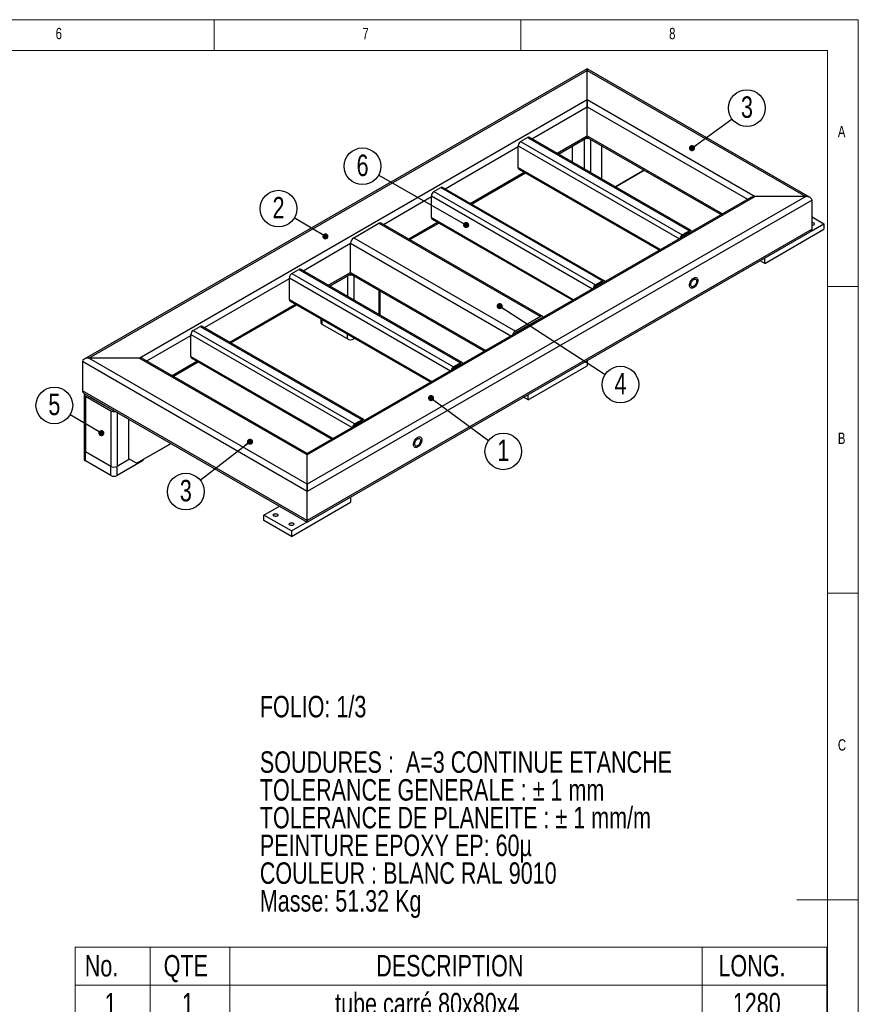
# Model space of a CAD drawing. Header units: millimetres. Extents: x 5 to 415, y 5 to 292.
# Tile 8 of 8: x 278 to 415, y 131 to 292. Entities that reach past the tile are written whole.
import ezdxf

# ---------------------------------------------------------------- set-up
doc = ezdxf.new("R2010")
doc.units = ezdxf.units.MM
doc.layers.add('NOTES', color=6, linetype='Continuous')
doc.layers.add('TRAIT-FORT', color=4, linetype='Continuous', lineweight=25)
doc.styles.add('SLDTEXTSTYLE0', font='TXT', dxfattribs={"width": 0.75})
doc.dimstyles.new('SLDDIMSTYLE7', dxfattribs={"dimtxt": 0.18, "dimasz": 1, "dimexe": 0, "dimexo": 0.0625, "dimgap": 0, "dimtad": 0, "dimtih": 1, "dimtoh": 1, "dimdec": 0, "dimrnd": 1e-09, "dimzin": 0, "dimdsep": 46, "dimtxsty": 'Standard', "dimblk1": 'DOT', "dimblk2": 'DOT', "dimsah": 1, "dimcen": 0.09, "dimadec": 0, "dimazin": 0, "dimtfac": 1, "dimtdec": 0, "dimtofl": 0, "dimtmove": 0, "dimatfit": 3, "dimldrblk": 'DOT', "dimfxl": 1, "dimfrac": 2, "dimtolj": 1, "dimtzin": 0, "dimarcsym": 0})

# ---------------------------------------------------------------- blocks, each defined once
blk = doc.blocks.new('SW_NOTE_0')
at = {"layer": 'NOTES', "color": 0, "char_height": 3.5, "attachment_point": 1, "style": 'SLDTEXTSTYLE0'}
for s, insert in [('FOLIO: 1/3', (0, 4.51)), ('SOUDURES :  A=3 CONTINUE ETANCHE', (0, -4.54)), ('TOLERANCE GENERALE : ± 1 mm', (0, -9.07)), ('TOLERANCE DE PLANEITE : ± 1 mm/m', (0, -13.59)), ('PEINTURE EPOXY EP: 60µ', (0, -18.12)), ('COULEUR : BLANC RAL 9010', (0, -22.64)), ('Masse: 51.32 Kg', (0, -27.17))]:
    blk.add_mtext(s, dxfattribs=dict(at, insert=insert))
blk = doc.blocks.new('SW_TABLEANNOTATION_0')
at = {"color": 0, "linetype": 'Continuous', "lineweight": 18}
for p, q in [((0, 0), (0, -69.56)), ((122.5, 0), (0, 0)), ((12.18, 0), (12.18, -6.18)), ((25.2, 0), (25.2, -6.18)), ((102.18, 0), (102.18, -6.18)), ((122.5, -69.56), (122.5, 0)), ((0, -6.18), (122.5, -6.18)), ((12.18, -6.18), (12.18, -69.56)), ((25.2, -6.18), (25.2, -69.56)), ((102.18, -6.18), (102.18, -69.56)), ((0, -12.36), (122.5, -12.36)), ((0, -18.54), (122.5, -18.54)), ((0, -24.73), (122.5, -24.73)), ((0, -30.91), (122.5, -30.91)), ((0, -37.09), (122.5, -37.09)), ((0, -44.05), (122.5, -44.05)), ((0, -50.23), (122.5, -50.23)), ((0, -56.42), (122.5, -56.42)), ((0, -62.6), (122.5, -62.6)), ((0, -69.56), (122.5, -69.56))]:
    blk.add_line(p, q, dxfattribs=at)
at = {"color": 0, "linetype": 'Continuous', "lineweight": 18, "char_height": 3.5, "attachment_point": 1, "style": 'SLDTEXTSTYLE0'}
for s, insert in [('No.', (1.54, -1.28)), ('QTE', (14.41, -1.28)), ('DESCRIPTION', (49.05, -1.28)), ('LONG.', (104.83, -1.28)), ('1', (4.79, -7.46)), ('1', (17.4, -7.46)), ('tube carré 80x80x4', (42.35, -7.46)), ('1280', (107.17, -7.46)), ('2', (4.79, -13.64)), ('1', (17.4, -13.64)), ('tube carré 80x80x4', (42.35, -13.64)), ('1280', (107.17, -13.64)), ('tube carré 80x80x4', (42.35, -19.83)), ('3', (4.79, -19.83)), ('2', (17.4, -19.83)), ('570', (108.46, -19.83)), ('tube carré 80x80x4', (42.35, -26.01)), ('4', (4.79, -26.01)), ('1', (17.4, -26.01)), ('410', (108.46, -26.01)), ('tube carré 80x80x4', (42.35, -32.19)), ('5', (4.79, -32.19)), ('3', (17.4, -32.19)), ('122', (108.46, -32.19)), ('6', (4.79, -38.32)), ('4', (17.4, -38.32)), ('Tube rectangulaire 60x30x3', (32.9, -38.32)), ('410', (108.46, -38.32)), ('Platine 80x80x20 Détail A', (35.82, -45.33)), ('7', (4.79, -45.33)), ('3', (17.4, -45.33)), ('Platine 150x70x12 Détail B', (34.91, -51.51)), ('8', (4.79, -51.51)), ('3', (17.4, -51.51)), ('9', (4.79, -57.7)), ('4', (17.4, -57.7)), ('Gousset Détail C', (44.83, -57.7)), ('10', (3.5, -63.83)), ('2', (17.4, -63.83)), ('Tube 15x21 Lg:80', (44.7, -63.83))]:
    blk.add_mtext(s, dxfattribs=dict(at, insert=insert))
blk = doc.blocks.new('SW_NOTE_5')
at = {"layer": 'NOTES', "color": 0}
blk.add_circle((-2.57, 1.52), 2.99, dxfattribs=at)
at = {"layer": 'NOTES', "color": 0, "insert": (-2.56, 3.43), "char_height": 3.5, "attachment_point": 2, "style": 'SLDTEXTSTYLE0'}
blk.add_mtext('2', dxfattribs=at)
blk = doc.blocks.new('_Dot')
at = {"color": 0, "linetype": 'ByBlock', "lineweight": -2}
blk.add_line((-0.5, 0), (-1, 0), dxfattribs=at)
at = {"color": 0, "linetype": 'ByBlock', "const_width": 0.5}
blk.add_lwpolyline([(-0.25, 0, 1), (0.25, 0, 1)], format="xyb", close=True, dxfattribs=at)
blk = doc.blocks.new('SW_NOTE_6')
at = {"layer": 'NOTES', "color": 0}
blk.add_circle((2.4, -1.77), 2.99, dxfattribs=at)
at = {"layer": 'NOTES', "color": 0, "insert": (2.41, 0.14), "char_height": 3.5, "attachment_point": 2, "style": 'SLDTEXTSTYLE0'}
blk.add_mtext('1', dxfattribs=at)
blk = doc.blocks.new('SW_NOTE_7')
at = {"layer": 'NOTES', "color": 0}
blk.add_circle((2.5, -1.63), 2.99, dxfattribs=at)
at = {"layer": 'NOTES', "color": 0, "insert": (2.51, 0.28), "char_height": 3.5, "attachment_point": 2, "style": 'SLDTEXTSTYLE0'}
blk.add_mtext('4', dxfattribs=at)
blk = doc.blocks.new('SW_NOTE_8')
at = {"layer": 'NOTES', "color": 0}
blk.add_circle((2.41, 1.76), 2.99, dxfattribs=at)
at = {"layer": 'NOTES', "color": 0, "insert": (2.42, 3.67), "char_height": 3.5, "attachment_point": 2, "style": 'SLDTEXTSTYLE0'}
blk.add_mtext('3', dxfattribs=at)
blk = doc.blocks.new('SW_NOTE_9')
at = {"layer": 'NOTES', "color": 0}
blk.add_circle((-2.36, -1.83), 2.99, dxfattribs=at)
at = {"layer": 'NOTES', "color": 0, "insert": (-2.35, 0.08), "char_height": 3.5, "attachment_point": 2, "style": 'SLDTEXTSTYLE0'}
blk.add_mtext('3', dxfattribs=at)
blk = doc.blocks.new('SW_NOTE_10')
at = {"layer": 'NOTES', "color": 0}
blk.add_circle((-2.6, 1.47), 2.99, dxfattribs=at)
at = {"layer": 'NOTES', "color": 0, "insert": (-2.59, 3.38), "char_height": 3.5, "attachment_point": 2, "style": 'SLDTEXTSTYLE0'}
blk.add_mtext('6', dxfattribs=at)
blk = doc.blocks.new('SW_NOTE_11')
at = {"layer": 'NOTES', "color": 0}
blk.add_circle((-2.57, 1.52), 2.99, dxfattribs=at)
at = {"layer": 'NOTES', "color": 0, "insert": (-2.57, 3.43), "char_height": 3.5, "attachment_point": 2, "style": 'SLDTEXTSTYLE0'}
blk.add_mtext('5', dxfattribs=at)

msp = doc.modelspace()

# ---------------------------------------------------------------- linework, layer by layer
at = {"lineweight": 18}
for p, q in [((415, 292), (5, 292)), ((310, 292), (310, 287)), ((360, 287), (360, 292)), ((415, 5), (415, 292)), ((410, 287), (10, 287)), ((410, 287), (410, 10)), ((415, 248.5), (410, 248.5)), ((410, 198.5), (415, 198.5)), ((415, 148.5), (405, 148.5))]:
    msp.add_line(p, q, dxfattribs=at)
at = {"layer": 'TRAIT-FORT', "lineweight": 25}
for p, q in [((370.8127, 283.9871), (288.8325, 236.6609)), ((289.5597, 236.8348), (370.8127, 283.7412)), ((407.1524, 263.0086), (370.8127, 283.9871)), ((370.8127, 283.7412), (370.8127, 283.9871)), ((370.8127, 283.9871), (370.8127, 283.7412)), ((370.8127, 278.9912), (370.8127, 283.7412)), ((370.8127, 283.7412), (406.4252, 263.1825)), ((297.7878, 236.8348), (370.8127, 278.9912)), ((361.7801, 272.5892), (370.8127, 277.8036)), ((370.8127, 278.9912), (398.197, 263.1825)), ((370.8127, 277.8036), (370.8127, 278.9912)), ((370.8127, 278.9912), (370.8127, 277.8036)), ((370.8127, 273.0528), (370.8127, 277.8036)), ((370.8127, 277.8036), (396.9554, 262.7117)), ((365.8949, 270.2138), (370.8127, 273.0528)), ((370.8127, 272.8068), (370.8127, 273.0528)), ((370.8127, 273.0528), (370.8127, 272.8068)), ((370.8127, 273.0528), (392.8407, 260.3363)), ((359.5633, 267.8948), (359.5633, 271.4579)), ((359.5633, 271.4579), (385.8346, 256.2918)), ((359.949, 272.1259), (361.106, 272.7939)), ((359.949, 272.1259), (386.3047, 256.911)), ((361.106, 272.7939), (387.4618, 257.579)), ((387.7345, 257.606), (361.3787, 272.8209)), ((366.1079, 270.0908), (370.8127, 272.8068)), ((368.4021, 268.7664), (368.4021, 271.4152)), ((370.2984, 272.5099), (370.2984, 267.6717)), ((370.8127, 272.8068), (392.6276, 260.2133)), ((371.3269, 272.5099), (371.3269, 267.0779)), ((373.2233, 265.9832), (373.2233, 271.4152)), ((347.638, 264.4251), (359.5633, 271.3094)), ((351.7527, 262.0497), (360.5607, 267.1344)), ((351.9658, 261.9267), (360.7738, 267.0114)), ((359.5633, 267.8948), (382.7485, 254.5102)), ((359.6762, 267.645), (382.5887, 254.418)), ((380.1138, 267.4373), (375.4099, 264.7209)), ((375.4099, 264.7209), (380.1139, 267.4373)), ((345.8068, 263.9618), (346.9639, 264.6298)), ((345.8068, 263.9618), (372.1626, 248.7469)), ((346.9639, 264.6298), (373.3197, 249.4149)), ((373.5924, 249.4419), (347.2366, 264.6568)), ((375.441, 264.7029), (375.441, 264.7388)), ((406.4252, 263.1825), (325.1722, 216.2762)), ((398.197, 263.1825), (325.1722, 221.0262)), ((397.4698, 263.0086), (325.1722, 221.2721)), ((407.4537, 262.5887), (325.1722, 215.0886)), ((337.5989, 258.6296), (345.4211, 263.1453)), ((345.4211, 259.7307), (345.4211, 263.2938)), ((345.4211, 263.2938), (371.6924, 248.1277)), ((406.4252, 263.1825), (398.197, 263.1825)), ((407.4537, 257.8379), (407.4537, 262.5887)), ((332.7575, 256.4286), (336.8716, 258.8036)), ((336.8716, 258.8036), (363.2274, 243.5887)), ((363.591, 243.6247), (337.2352, 258.8396)), ((341.7136, 256.2543), (346.4186, 258.9704)), ((341.9267, 256.1312), (346.6317, 258.8474)), ((345.4211, 259.7307), (368.6064, 246.3461)), ((345.5341, 259.481), (368.4466, 246.2539)), ((407.3022, 257.5277), (409.3821, 258.7284)), ((407.4537, 259.8417), (409.3821, 258.7284)), ((409.3821, 258.7284), (409.3821, 257.8377)), ((407.4537, 257.8379), (325.1722, 210.3378)), ((325.1722, 210.0918), (407.1524, 257.4179)), ((387.4618, 257.579), (386.3047, 256.911)), ((387.4618, 257.3563), (386.3047, 256.6883)), ((387.4618, 257.3563), (387.5702, 257.2937)), ((399.7398, 252.2712), (409.3821, 257.8377)), ((324.4963, 251.0657), (332.2432, 255.5379)), ((332.2432, 250.7871), (332.2432, 255.5379)), ((332.2432, 255.5379), (358.3859, 240.446)), ((332.7575, 256.4286), (359.1133, 241.2137)), ((399.7398, 252.2712), (398.9884, 252.705)), ((399.7398, 252.2712), (399.7398, 253.1388)), ((322.6651, 250.6024), (323.8222, 251.2704)), ((322.6651, 250.6024), (349.0209, 235.3875)), ((323.8222, 251.2704), (350.178, 236.0555)), ((350.4507, 236.0825), (324.0949, 251.2974)), ((328.6111, 248.6903), (332.2432, 250.7871)), ((328.8241, 248.5673), (332.2894, 250.5678)), ((332.2432, 250.7871), (354.2712, 238.0706)), ((308.4257, 241.7883), (322.2794, 249.7859)), ((322.2794, 246.3713), (322.2794, 249.9344)), ((322.2794, 249.9344), (348.5508, 234.7683)), ((331.729, 250.2442), (331.729, 246.8904)), ((332.3939, 250.4541), (354.0581, 237.9476)), ((332.7575, 250.2442), (332.7575, 246.2966)), ((373.3197, 249.4149), (372.1626, 248.7469)), ((373.3197, 249.1922), (372.1626, 248.5243)), ((373.3197, 249.1922), (373.4281, 249.1296)), ((336.8716, 247.8692), (336.8716, 243.9216)), ((337.0846, 244.1058), (337.0846, 247.7462)), ((322.2794, 246.3713), (345.4647, 232.9867)), ((322.3924, 246.1216), (345.3049, 232.8945)), ((312.5404, 239.4129), (323.2769, 245.611)), ((312.7535, 239.2899), (323.49, 245.488)), ((337.0846, 243.7986), (337.0846, 244.1058)), ((327.4019, 243.2297), (327.4019, 242.6212)), ((327.6149, 242.3243), (327.6149, 243.1067)), ((363.2274, 243.5887), (359.1133, 241.2137)), ((363.2274, 243.2918), (359.1133, 240.9168)), ((363.2273, 243.2918), (363.2714, 243.2663)), ((306.5945, 241.3251), (307.7516, 241.993)), ((306.5945, 241.3251), (332.9503, 226.1102)), ((307.7516, 241.993), (334.1074, 226.7781)), ((334.3801, 226.8052), (308.0243, 242.02)), ((331.729, 239.9493), (327.6149, 242.3243)), ((359.1126, 240.9164), (359.1567, 240.8909)), ((299.0294, 236.364), (306.2088, 240.5086)), ((306.2088, 237.0939), (306.2088, 240.657)), ((306.2088, 240.657), (332.4801, 225.4909)), ((331.729, 239.9493), (331.729, 240.7317)), ((332.7575, 239.9493), (332.7575, 240.1379)), ((332.9208, 240.0436), (332.7575, 239.9493)), ((288.5312, 236.241), (288.5312, 231.4902)), ((325.1722, 215.0886), (288.5312, 236.241)), ((297.7878, 236.8348), (289.5597, 236.8348)), ((325.1722, 216.2762), (289.5597, 236.8348)), ((325.1722, 221.0262), (297.7878, 236.8348)), ((325.1722, 221.2721), (298.5151, 236.6609)), ((303.1442, 233.9886), (307.2063, 236.3336)), ((303.3572, 233.8656), (307.4194, 236.2106)), ((306.2088, 237.0939), (329.3941, 223.7094)), ((306.3218, 236.8442), (329.2343, 223.6171)), ((350.178, 236.0555), (349.0209, 235.3875)), ((370.8127, 236.4395), (370.8127, 235.572)), ((350.178, 235.8328), (349.0209, 235.1648)), ((350.178, 235.8328), (350.2864, 235.7702)), ((361.1703, 230.0056), (370.8127, 235.572)), ((325.1722, 210.3378), (288.5312, 231.4902)), ((288.8324, 230.8963), (288.8324, 221.8402)), ((288.8325, 231.0702), (325.1722, 210.0918)), ((289.0454, 230.5995), (293.1595, 228.2245)), ((289.0454, 230.5995), (289.0454, 221.5433)), ((289.3026, 230.7989), (289.3026, 230.7479)), ((289.3026, 230.7479), (293.4166, 228.3729)), ((361.1703, 230.0056), (360.4189, 230.4393)), ((361.1703, 230.0056), (361.1703, 230.8731)), ((293.1595, 228.2245), (293.1595, 219.1683)), ((293.4166, 228.4239), (293.4166, 228.3729)), ((294.188, 227.9785), (294.188, 219.1683)), ((296.0844, 220.4115), (296.0844, 226.8838)), ((334.1074, 226.7781), (332.9503, 226.1102)), ((334.1074, 226.5555), (332.9503, 225.8875)), ((334.1074, 226.5554), (334.2158, 226.4929)), ((288.8324, 221.8402), (288.8324, 220.3555)), ((297.37, 219.6693), (302.9749, 222.906)), ((302.975, 222.9059), (297.6914, 219.8548)), ((293.1595, 219.1683), (289.0454, 221.5433)), ((289.0454, 220.0587), (289.0454, 221.5433)), ((293.1595, 217.6837), (289.0454, 220.0587)), ((296.2129, 220.3372), (294.188, 219.1683)), ((298.3021, 220.0587), (294.188, 217.6837)), ((297.37, 219.6693), (296.0844, 220.4115)), ((298.3021, 220.0587), (298.3021, 220.2075)), ((325.1722, 221.0262), (325.1722, 221.2721)), ((325.1722, 221.2721), (325.1722, 221.0262)), ((325.1722, 216.2762), (325.1722, 221.0262)), ((293.1595, 217.6837), (293.1595, 219.1683)), ((294.188, 217.6837), (294.188, 219.1683)), ((297.6914, 219.8548), (297.37, 219.6693)), ((325.1722, 215.0886), (325.1722, 216.2762)), ((325.1722, 216.2762), (325.1722, 215.0886)), ((325.1722, 210.3378), (325.1722, 215.0886)), ((332.2432, 214.1738), (332.2432, 213.3063)), ((318.1011, 211.2283), (320.6522, 212.7011)), ((322.6009, 207.7399), (332.2432, 213.3063)), ((318.1011, 210.3375), (318.1011, 211.2283)), ((322.6009, 208.6307), (318.1011, 211.2283)), ((322.6009, 207.7399), (318.1011, 210.3375)), ((325.1722, 210.0918), (325.1722, 210.3378)), ((325.1722, 210.3378), (325.1722, 210.0918)), ((322.6009, 208.6307), (325.152, 210.1034)), ((322.6009, 208.6307), (322.6009, 207.7399))]:
    msp.add_line(p, q, dxfattribs=at)
at = {"layer": 'TRAIT-FORT', "lineweight": 25, "flags": 128}
for points in [[(407.4537, 258.9515), (407.5537, 258.9439), (407.6592, 258.9173), (407.7465, 258.8739), (407.8078, 258.8176), (407.8376, 258.7534), (407.8333, 258.687), (407.7953, 258.6242), (407.7269, 258.5707)], [(387.8382, 257.4484), (387.8182, 257.5098), (387.7825, 257.5662), (387.7346, 257.606), (387.6761, 257.6276), (387.6094, 257.6303), (387.5371, 257.6139), (387.4618, 257.579)], [(373.696, 249.2843), (373.676, 249.3457), (373.6404, 249.4021), (373.5924, 249.4419), (373.534, 249.4636), (373.4673, 249.4662), (373.3949, 249.4498), (373.3197, 249.4149)], [(388.8439, 249.4701), (388.8324, 249.3202), (388.7983, 249.1622), (388.7428, 249.0014), (388.6677, 248.8433), (388.5757, 248.6933), (388.4698, 248.5564), (388.3537, 248.4374), (388.2312, 248.3403), (388.1067, 248.2684), (387.9842, 248.2241), (387.8681, 248.2091), (387.7622, 248.2236), (387.6701, 248.2674), (387.5951, 248.3388), (387.5396, 248.4356), (387.5055, 248.5542), (387.494, 248.6908), (387.5055, 248.8407), (387.5396, 248.9987), (387.5951, 249.1595), (387.6701, 249.3176), (387.7622, 249.4676), (387.8681, 249.6045), (387.9842, 249.7235), (388.1067, 249.8206), (388.2312, 249.8925), (388.3537, 249.9368), (388.4698, 249.9518), (388.5757, 249.9373), (388.6677, 249.8935), (388.7428, 249.8221), (388.7983, 249.7253), (388.8324, 249.6067), (388.8439, 249.4701)], [(388.8439, 249.4701), (388.8324, 249.3202), (388.7983, 249.1622), (388.7428, 249.0014), (388.6677, 248.8433), (388.5757, 248.6933), (388.4698, 248.5564), (388.3537, 248.4374), (388.2312, 248.3403), (388.1067, 248.2684), (387.9842, 248.2241), (387.8681, 248.2091), (387.7622, 248.2236), (387.6701, 248.2674), (387.5951, 248.3388), (387.5396, 248.4356), (387.5055, 248.5542), (387.494, 248.6908), (387.5055, 248.8407), (387.5396, 248.9987), (387.5951, 249.1595), (387.6701, 249.3176), (387.7622, 249.4676), (387.8681, 249.6045), (387.9842, 249.7235), (388.1067, 249.8206), (388.2312, 249.8925), (388.3537, 249.9368), (388.4698, 249.9518), (388.5757, 249.9373), (388.6677, 249.8935), (388.7428, 249.8221), (388.7983, 249.7253), (388.8324, 249.6067), (388.8439, 249.4701)], [(388.6511, 249.3588), (388.6398, 249.2326), (388.6065, 249.0993), (388.5528, 248.9651), (388.4811, 248.8363), (388.3948, 248.7189), (388.2979, 248.6185), (388.195, 248.5396), (388.0909, 248.486), (387.9905, 248.4602), (387.8984, 248.4635), (387.8189, 248.4955), (387.7558, 248.5549), (387.7121, 248.6389), (387.6896, 248.7436), (387.6896, 248.864), (387.7121, 248.9945), (387.7558, 249.129), (387.8189, 249.2613), (387.8984, 249.3851), (387.9905, 249.4946), (388.0909, 249.5848), (388.195, 249.6514), (388.2979, 249.6913), (388.3948, 249.7027), (388.4811, 249.685), (388.5528, 249.6389), (388.6065, 249.5668), (388.6398, 249.4719), (388.6511, 249.3588)], [(350.5544, 235.9249), (350.5344, 235.9863), (350.4987, 236.0427), (350.4507, 236.0825), (350.3923, 236.1042), (350.3256, 236.1068), (350.2533, 236.0904), (350.178, 236.0555)], [(334.4837, 226.6476), (334.4637, 226.7089), (334.4281, 226.7653), (334.3801, 226.8051), (334.3217, 226.8268), (334.255, 226.8295), (334.1827, 226.813), (334.1074, 226.7781)], [(343.8462, 223.4935), (343.8347, 223.3436), (343.8006, 223.1856), (343.7451, 223.0248), (343.67, 222.8667), (343.578, 222.7167), (343.4721, 222.5798), (343.3559, 222.4608), (343.2335, 222.3637), (343.109, 222.2918), (342.9865, 222.2475), (342.8704, 222.2324), (342.7645, 222.247), (342.6724, 222.2908), (342.5974, 222.3622), (342.5418, 222.4589), (342.5078, 222.5776), (342.4963, 222.7142), (342.5078, 222.864), (342.5418, 223.0221), (342.5974, 223.1829), (342.6724, 223.341), (342.7645, 223.491), (342.8704, 223.6279), (342.9865, 223.7469), (343.109, 223.844), (343.2335, 223.9159), (343.3559, 223.9601), (343.4721, 223.9752), (343.578, 223.9606), (343.67, 223.9169), (343.7451, 223.8454), (343.8006, 223.7487), (343.8347, 223.6301), (343.8462, 223.4935)], [(343.8462, 223.4935), (343.8347, 223.3436), (343.8006, 223.1856), (343.7451, 223.0248), (343.67, 222.8667), (343.578, 222.7167), (343.4721, 222.5798), (343.3559, 222.4608), (343.2335, 222.3637), (343.109, 222.2918), (342.9865, 222.2475), (342.8704, 222.2324), (342.7645, 222.247), (342.6724, 222.2908), (342.5974, 222.3622), (342.5418, 222.4589), (342.5078, 222.5776), (342.4963, 222.7142), (342.5078, 222.864), (342.5418, 223.0221), (342.5974, 223.1829), (342.6724, 223.341), (342.7645, 223.491), (342.8704, 223.6279), (342.9865, 223.7469), (343.109, 223.844), (343.2335, 223.9159), (343.3559, 223.9601), (343.4721, 223.9752), (343.578, 223.9606), (343.67, 223.9169), (343.7451, 223.8454), (343.8006, 223.7487), (343.8347, 223.6301), (343.8462, 223.4935)], [(343.6534, 223.3821), (343.6421, 223.256), (343.6088, 223.1227), (343.555, 222.9885), (343.4834, 222.8597), (343.3971, 222.7423), (343.3002, 222.6418), (343.1973, 222.563), (343.0932, 222.5094), (342.9928, 222.4836), (342.9007, 222.4868), (342.8212, 222.5189), (342.7581, 222.5783), (342.7144, 222.6623), (342.6919, 222.7669), (342.6919, 222.8873), (342.7144, 223.0178), (342.7581, 223.1524), (342.8212, 223.2846), (342.9007, 223.4084), (342.9928, 223.518), (343.0932, 223.6082), (343.1973, 223.6748), (343.3002, 223.7147), (343.3971, 223.7261), (343.4834, 223.7083), (343.555, 223.6623), (343.6088, 223.5902), (343.6421, 223.4953), (343.6534, 223.3821)], [(320.3028, 211.0706), (320.2101, 211.0311), (320.1014, 211.0092), (319.9863, 211.0067), (319.8751, 211.0239), (319.7775, 211.0593), (319.7024, 211.1097), (319.6564, 211.1706), (319.6435, 211.2367), (319.6649, 211.302), (319.7187, 211.3608), (319.8001, 211.4078), (319.902, 211.4388), (320.0151, 211.4512), (320.1296, 211.4438), (320.2351, 211.4172), (320.3224, 211.3738), (320.3837, 211.3175), (320.4135, 211.2533), (320.4092, 211.1869), (320.3711, 211.1241), (320.3028, 211.0706)], [(322.8741, 209.5862), (322.7814, 209.5467), (322.6727, 209.5248), (322.5576, 209.5223), (322.4464, 209.5395), (322.3488, 209.5749), (322.2737, 209.6253), (322.2277, 209.6862), (322.2148, 209.7523), (322.2362, 209.8176), (322.29, 209.8764), (322.3714, 209.9234), (322.4732, 209.9545), (322.5864, 209.9668), (322.7009, 209.9594), (322.8064, 209.9328), (322.8937, 209.8894), (322.955, 209.8331), (322.9848, 209.7689), (322.9805, 209.7025), (322.9424, 209.6397), (322.8741, 209.5862)]]:
    msp.add_lwpolyline(points, dxfattribs=at)
at = {"layer": 'TRAIT-FORT', "lineweight": 25}
for centre, radius, start, end in [((360.4006, 271.4198), 0.8383, 122.605478, 177.394522), ((361.2658, 272.5709), 0.2744, 65.692881, 125.617577), ((370.8127, 273.8606), 1.2279, 258.009377, 281.990623), ((359.8305, 267.8653), 0.2689, 173.701153, 234.986667), ((346.2585, 263.2557), 0.8383, 122.605478, 177.394522), ((347.1237, 264.4068), 0.2744, 65.692881, 125.617577), ((375.3185, 264.917), 0.3388, 308.501594, 350.48768), ((337.0846, 258.5062), 0.3658, 65.692881, 125.617577), ((345.6884, 259.7012), 0.2689, 173.701152, 234.986667), ((407.4629, 259.0709), 0.5655, 269.068314, 297.827829), ((386.7704, 256.193), 0.8558, 122.967574, 169.707992), ((387.5372, 257.2654), 0.1181, 33.897235, 129.647641), ((333.3597, 255.4871), 1.1177, 122.605478, 177.394522), ((386.5322, 256.3339), 0.4211, 122.692628, 162.134761), ((323.1168, 249.8963), 0.8383, 122.605478, 177.394522), ((323.982, 251.0474), 0.2744, 65.692881, 125.617577), ((332.5996, 250.7478), 0.3585, 173.701152, 234.986667), ((332.2432, 251.5949), 1.2279, 258.009377, 281.990623), ((373.395, 249.1013), 0.1181, 33.897235, 129.647641), ((372.6283, 248.029), 0.8558, 122.967574, 169.707992), ((372.3901, 248.1698), 0.4211, 122.692628, 162.134761), ((322.5467, 246.3418), 0.2689, 173.701152, 234.986667), ((336.7555, 244.1298), 0.33, 308.258723, 355.836781), ((327.7658, 242.6575), 0.3658, 185.694799, 245.625342), ((363.4278, 243.3474), 0.3137, 31.455849, 129.708513), ((363.3401, 243.1257), 0.2008, 81.053093, 124.161456), ((307.0462, 240.6189), 0.8383, 122.605478, 177.394522), ((307.9114, 241.77), 0.2744, 65.692881, 125.617577), ((359.7207, 240.2675), 1.1244, 122.696154, 163.029017), ((359.377, 240.4892), 0.5024, 121.660754, 144.241133), ((332.2432, 240.9418), 1.1178, 242.609672, 297.390328), ((306.4761, 237.0644), 0.2689, 173.701152, 234.986667), ((349.4866, 234.6696), 0.8558, 122.967574, 169.707992), ((349.2484, 234.8104), 0.4211, 122.692628, 162.134761), ((350.2534, 235.7419), 0.1181, 33.897235, 129.647641), ((289.1542, 230.8937), 0.3137, 151.450922, 249.719467), ((289.39, 230.9286), 0.2008, 201.035713, 244.17051), ((293.6753, 229.2238), 1.1246, 242.700889, 283.03031), ((293.6551, 228.8152), 0.5025, 241.666532, 264.254677), ((334.1828, 226.4645), 0.1181, 33.897235, 129.647641), ((333.416, 225.3922), 0.8558, 122.967574, 169.707992), ((333.1778, 225.5331), 0.4211, 122.692628, 162.134761), ((289.1964, 221.8764), 0.3658, 185.694799, 245.625342), ((289.1964, 220.3918), 0.3658, 185.694799, 245.625342), ((298.144, 220.4002), 0.3764, 294.834163, 349.197037), ((293.6738, 220.1608), 1.1178, 242.609672, 297.390328), ((293.6738, 218.6762), 1.1178, 242.609672, 297.390328)]:
    msp.add_arc(centre, radius, start, end, dxfattribs=at)
for centre, start_param, end_param in [((398.197, 262.5887), 1.57079633, 2.35611323), ((398.197, 262.5887), 1.57079633, 2.35611323), ((406.4252, 262.5887), 0, 1.57079633), ((406.4252, 262.5887), 0, 1.57079633), ((406.4252, 257.8379), 5.49770588, 6.28318531), ((406.4252, 257.8379), 5.49770588, 6.28318531), ((289.5597, 236.241), 1.57079633, 3.14159265), ((289.5597, 236.241), 1.57079633, 3.14159265), ((297.7878, 236.241), 0.78547943, 1.57079633), ((297.7878, 236.241), 0.78547943, 1.57079633), ((289.5597, 231.4902), 3.14159265, 3.92707208), ((289.5597, 231.4902), 3.14159265, 3.92707208)]:
    msp.add_ellipse(centre, major_axis=(1.0285, 0), ratio=0.57738155, start_param=start_param, end_param=end_param, dxfattribs=at)

# ---------------------------------------------------------------- block references
at = {"lineweight": 18}
msp.add_blockref('SW_TABLEANNOTATION_0', (287.3768, 140.7674), dxfattribs=at)
at = {"layer": 'NOTES'}
for name, p in [('SW_NOTE_8', (394.4274, 275.8231)), ('SW_NOTE_10', (336.7885, 266.6254)), ('SW_NOTE_5', (323.0604, 259.6688)), ('SW_NOTE_7', (373.7265, 234.1288)), ('SW_NOTE_11', (286.5295, 227.5897)), ('SW_NOTE_6', (354.7396, 223.3829)), ('SW_NOTE_9', (307.745, 216.8845)), ('SW_NOTE_0', (317.4539, 177.2364))]:
    msp.add_blockref(name, p, dxfattribs=at)

# ---------------------------------------------------------------- texts
at = {"layer": 'NOTES', "char_height": 1.8521, "attachment_point": 1, "style": 'SLDTEXTSTYLE0'}
for s, insert in [('6', (284.1667, 290.668)), ('7', (334.1667, 290.668)), ('8', (384.1667, 290.668)), ('A', (411.6667, 274.668)), ('B', (411.6667, 224.668)), ('C', (411.6667, 174.668))]:
    msp.add_mtext(s, dxfattribs=dict(at, insert=insert))

# ---------------------------------------------------------------- leaders
at = {"layer": 'NOTES'}
for points in [[(387.8938, 271.052), (394.4274, 275.8231)], [(351.0802, 258.5149), (336.7885, 266.6254)], [(328.1446, 256.6576), (323.0604, 259.6688)], [(356.551, 245.2939), (373.7265, 234.1288)], [(345.3613, 230.2946), (354.7396, 223.3829)], [(291.629, 224.5832), (286.5295, 227.5897)], [(315.8623, 223.183), (307.745, 216.8845)]]:
    msp.add_leader(points, dimstyle='SLDDIMSTYLE7', dxfattribs=at)

doc.saveas('drawing.dxf')
